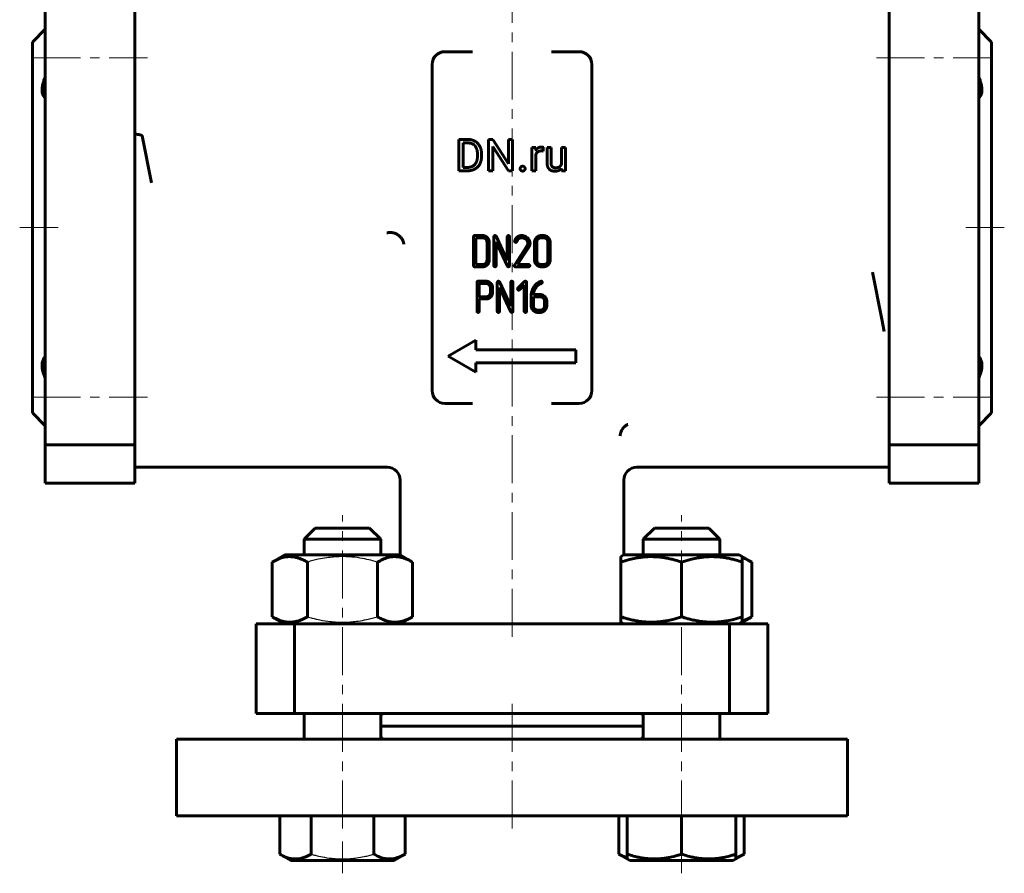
# Model space of a CAD drawing. Header units: millimetres. Extents: x -77 to 77, y -206 to 204.
# Tile 1 of 3: x -77 to 77, y -206 to -73. Entities that reach past the tile are written whole.
import ezdxf

# ---------------------------------------------------------------- set-up
doc = ezdxf.new("R2010")
doc.units = ezdxf.units.MM
for name, pattern in [('K5LT-1', [0]), ('K5LT_AXLED', [12, 7.5, -1.5, 1.5, -1.5]), ('K5LT_BASIC', [0])]:
    doc.linetypes.add(name, pattern=pattern)
doc.layers.add('Системный слой (1)', color=7, linetype='Continuous', true_color=0x6c6c6c)

# ---------------------------------------------------------------- blocks, each defined once
blk = doc.blocks.new('U0')
at = {"layer": 'Системный слой (1)', "color": 143, "linetype": 'K5LT_BASIC', "lineweight": 60, "true_color": 0x33acca}
for p, q in [((32.52, -156.7), (32.52, -154.25)), ((32.52, -185.5), (32.52, -181.5))]:
    blk.add_line(p, q, dxfattribs=at)
blk = doc.blocks.new('U1')
at = {"layer": 'Системный слой (1)', "color": 143, "linetype": 'K5LT_BASIC', "lineweight": 60, "true_color": 0x33acca}
for p, q in [((20.52, -156.7), (20.52, -154.25)), ((20.52, -185.5), (20.52, -181.5))]:
    blk.add_line(p, q, dxfattribs=at)
blk = doc.blocks.new('U2')
at = {"layer": 'Системный слой (1)', "color": 143, "linetype": 'K5LT_BASIC', "lineweight": 60, "true_color": 0x33acca}
for p, q in [((18.44, -204.5), (26.52, -204.5)), ((26.52, -204.5), (34.59, -204.5))]:
    blk.add_line(p, q, dxfattribs=at)
blk = doc.blocks.new('U3')
at = {"layer": 'Системный слой (1)', "color": 143, "linetype": 'K5LT_BASIC', "lineweight": 60, "true_color": 0x33acca}
for p, q in [((36.51, -157.34), (36.02, -157.17)), ((37, -157.56), (36.51, -157.34)), ((37.49, -157.82), (37, -157.56))]:
    blk.add_line(p, q, dxfattribs=at)
blk = doc.blocks.new('U4')
at = {"layer": 'Системный слой (1)', "color": 143, "linetype": 'K5LT_BASIC', "lineweight": 60, "true_color": 0x33acca}
for p, q in [((36.02, -167.03), (36.51, -166.86)), ((36.51, -166.86), (37, -166.64)), ((37, -166.64), (37.49, -166.38))]:
    blk.add_line(p, q, dxfattribs=at)
blk = doc.blocks.new('U5')
at = {"layer": 'Системный слой (1)', "color": 143, "linetype": 'K5LT_BASIC', "lineweight": 60, "true_color": 0x33acca}
for p, q in [((16.7, -203.5), (17.14, -203.73)), ((17.14, -203.73), (17.57, -203.93)), ((17.57, -203.93), (18.02, -204.08))]:
    blk.add_line(p, q, dxfattribs=at)
blk = doc.blocks.new('U6')
at = {"layer": 'Системный слой (1)', "color": 143, "linetype": 'K5LT_BASIC', "lineweight": 60, "true_color": 0x33acca}
for p, q in [((35.02, -204.08), (35.46, -203.93)), ((35.46, -203.93), (35.9, -203.73)), ((35.9, -203.73), (36.33, -203.5))]:
    blk.add_line(p, q, dxfattribs=at)
blk = doc.blocks.new('U7')
at = {"layer": 'Системный слой (1)', "color": 143, "linetype": 'K5LT_BASIC', "lineweight": 60, "true_color": 0x33acca}
for p, q in [((20.29, -181.59), (20.19, -181.5)), ((20.4, -181.67), (20.29, -181.59)), ((20.52, -181.75), (20.4, -181.67))]:
    blk.add_line(p, q, dxfattribs=at)
blk = doc.blocks.new('U8')
at = {"layer": 'Системный слой (1)', "color": 143, "linetype": 'K5LT_BASIC', "lineweight": 60, "true_color": 0x33acca}
for p, q in [((-20.4, -181.67), (-20.52, -181.75)), ((-20.29, -181.59), (-20.4, -181.67)), ((-20.19, -181.5), (-20.29, -181.59))]:
    blk.add_line(p, q, dxfattribs=at)
blk = doc.blocks.new('U9')
at = {"layer": 'Системный слой (1)', "color": 143, "linetype": 'K5LT_BASIC', "lineweight": 60, "true_color": 0x33acca}
for p, q in [((20.29, -185.41), (20.19, -185.5)), ((20.4, -185.33), (20.29, -185.41)), ((20.52, -185.25), (20.4, -185.33))]:
    blk.add_line(p, q, dxfattribs=at)
blk = doc.blocks.new('U10')
at = {"layer": 'Системный слой (1)', "color": 143, "linetype": 'K5LT_BASIC', "lineweight": 60, "true_color": 0x33acca}
for p, q in [((-20.4, -185.33), (-20.52, -185.25)), ((-20.29, -185.41), (-20.4, -185.33)), ((-20.19, -185.5), (-20.29, -185.41))]:
    blk.add_line(p, q, dxfattribs=at)
blk = doc.blocks.new('U14')
at = {"layer": 'Системный слой (1)', "color": 143, "linetype": 'K5LT_BASIC', "lineweight": 60, "true_color": 0x33acca}
for p, q in [((-32.52, -156.7), (-32.52, -154.25)), ((-32.52, -185.5), (-32.52, -181.5))]:
    blk.add_line(p, q, dxfattribs=at)
blk = doc.blocks.new('U15')
at = {"layer": 'Системный слой (1)', "color": 143, "linetype": 'K5LT_BASIC', "lineweight": 60, "true_color": 0x33acca}
for p, q in [((-20.52, -156.7), (-20.52, -154.25)), ((-20.52, -185.5), (-20.52, -181.5))]:
    blk.add_line(p, q, dxfattribs=at)

msp = doc.modelspace()

# ---------------------------------------------------------------- linework, layer by layer
at = {"layer": 'Системный слой (1)', "color": 30, "linetype": 'K5LT_AXLED', "lineweight": 18, "true_color": 0xff8000}
for p, q in [((0, -169.5), (0, -48.08)), ((-75, -78.98), (-57, -78.98)), ((57, -78.98), (75, -78.98)), ((-71, -105.5), (-77, -105.5)), ((77, -105.5), (71, -105.5)), ((-75, -132.02), (-57, -132.02)), ((57, -132.02), (75, -132.02)), ((-26.52, -199.5), (-26.52, -150.5)), ((26.52, -199.5), (26.52, -150.5)), ((0, -199.5), (0, -179.5)), ((-26.52, -206.5), (-26.52, -201.5)), ((26.52, -206.5), (26.52, -201.5))]:
    msp.add_line(p, q, dxfattribs=at)
at = {"layer": 'Системный слой (1)', "color": 143, "linetype": 'K5LT_BASIC', "lineweight": 60, "true_color": 0x33acca}
for p, q in [((-73, -88.92), (-73, -71.5)), ((-59, -88.92), (-59, -71.5)), ((59, -88.92), (59, -71.5)), ((73, -88.92), (73, -71.5)), ((-73, -74.5), (-75, -76.5)), ((73, -74.5), (75, -76.5)), ((-75, -76.5), (-75, -134.5)), ((75, -76.5), (75, -134.5)), ((-6.16, -78), (-10.5, -78)), ((10.5, -78), (6.16, -78)), ((-12.5, -80), (-12.5, -131)), ((12.5, -131), (12.5, -80)), ((-73, -94.44), (-73, -88.92)), ((-59, -88.92), (-59, -94.44)), ((59, -88.92), (59, -94.44)), ((73, -94.44), (73, -88.92)), ((-57.85, -91.16), (-56.39, -98.5)), ((-6.91, -91.73), (-8.3, -91.73)), ((-8.3, -91.73), (-8.3, -96.63)), ((-6.91, -92.27), (-7.65, -92.27)), ((-7.65, -92.27), (-7.65, -96.1)), ((-3.02, -91.73), (-3.67, -91.73)), ((-3.67, -91.73), (-3.67, -96.63)), ((-0.55, -95.52), (-3.02, -91.73)), ((0.1, -91.73), (-0.55, -91.73)), ((-0.55, -91.73), (-0.55, -95.52)), ((0.1, -96.63), (0.1, -91.73)), ((-3.02, -92.85), (-0.56, -96.63)), ((-3.02, -96.63), (-3.02, -92.85)), ((3.72, -92.99), (3.12, -92.99)), ((3.12, -92.99), (3.12, -96.63)), ((3.74, -93.41), (3.72, -92.99)), ((4.87, -93.55), (4.88, -92.97)), ((5.49, -92.99), (5.49, -95.34)), ((6.11, -92.99), (5.49, -92.99)), ((6.11, -95.34), (6.11, -92.99)), ((7.72, -92.99), (7.72, -95.64)), ((8.35, -92.99), (7.72, -92.99)), ((8.35, -96.63), (8.35, -92.99)), ((-73, -116.56), (-73, -94.44)), ((-59, -116.56), (-59, -94.44)), ((-5.4, -94.33), (-5.4, -94.03)), ((-4.76, -94.33), (-4.76, -94.04)), ((3.74, -96.63), (3.74, -94.04)), ((59, -116.56), (59, -94.44)), ((73, -116.56), (73, -94.44)), ((-8.3, -96.63), (-6.97, -96.63)), ((-7.65, -96.1), (-6.97, -96.1)), ((-3.67, -96.63), (-3.02, -96.63)), ((-0.56, -96.63), (0.1, -96.63)), ((3.12, -96.63), (3.74, -96.63)), ((7.74, -96.27), (7.75, -96.63)), ((7.75, -96.63), (8.35, -96.63)), ((-6, -106.93), (-6, -111.47)), ((-4.61, -106.76), (-5.83, -106.76)), ((-4.61, -107.11), (-5.65, -107.11)), ((-5.65, -107.11), (-5.65, -111.29)), ((-2.83, -106.93), (-2.83, -111.47)), ((-0.73, -110.68), (-2.49, -106.86)), ((-2.48, -107.73), (-0.71, -111.54)), ((-2.48, -111.47), (-2.48, -107.73)), ((-0.73, -106.93), (-0.73, -110.68)), ((-0.38, -111.47), (-0.38, -106.93)), ((0.42, -107.59), (0.41, -107.65)), ((4.92, -106.76), (4.57, -106.76)), ((4.92, -107.11), (4.57, -107.11)), ((-3.91, -110.6), (-3.91, -107.81)), ((-3.56, -110.6), (-3.56, -107.81)), ((2.29, -108.47), (0.38, -111.37)), ((0.85, -111.29), (2.58, -108.67)), ((2.36, -108.34), (2.29, -108.47)), ((2.42, -108.22), (2.36, -108.34)), ((3.52, -107.81), (3.52, -110.6)), ((3.87, -107.81), (3.87, -110.6)), ((5.62, -110.6), (5.62, -107.81)), ((5.97, -110.6), (5.97, -107.81)), ((-5.83, -111.64), (-4.61, -111.64)), ((-5.65, -111.29), (-4.61, -111.29)), ((-0.71, -111.54), (-0.64, -111.62)), ((-0.64, -111.62), (-0.56, -111.64)), ((0.52, -111.64), (2.61, -111.64)), ((2.61, -111.29), (0.85, -111.29)), ((4.57, -111.29), (4.92, -111.29)), ((4.57, -111.64), (4.92, -111.64)), ((-4.07, -113.9), (-5.3, -113.9)), ((1.98, -113.95), (0.93, -114.99)), ((4.58, -113.9), (4.5, -113.91)), ((56.39, -112.5), (57.85, -119.84)), ((-5.47, -114.08), (-5.47, -118.6)), ((-5.12, -114.25), (-5.12, -116.34)), ((-4.08, -114.25), (-5.12, -114.25)), ((-3.38, -115.64), (-3.38, -114.94)), ((-3.04, -114.72), (-3.1, -114.54)), ((-3.03, -114.84), (-3.04, -114.72)), ((-3.03, -115.64), (-3.03, -114.84)), ((-2.3, -114.07), (-2.3, -118.61)), ((-0.2, -117.81), (-1.97, -114)), ((-1.95, -114.86), (-0.18, -118.68)), ((-1.95, -118.61), (-1.95, -114.86)), ((-0.2, -114.07), (-0.2, -117.81)), ((0.15, -118.61), (0.15, -114.07)), ((1.18, -115.24), (1.92, -114.49)), ((1.92, -114.49), (1.92, -118.61)), ((2.27, -118.61), (2.27, -114.07)), ((4.34, -114.37), (4.48, -114.3)), ((4.48, -114.3), (4.56, -114.26)), ((4.56, -114.26), (4.63, -114.24)), ((-73, -122.08), (-73, -116.56)), ((-59, -116.56), (-59, -122.08)), ((-5.12, -116.34), (-4.08, -116.34)), ((-5.12, -118.6), (-5.12, -116.68)), ((-5.12, -116.68), (-4.08, -116.68)), ((3, -116.18), (3, -117.73)), ((4.39, -115.99), (3.34, -115.99)), ((3.34, -116.34), (3.34, -117.73)), ((4.39, -116.34), (3.34, -116.34)), ((5.09, -117.73), (5.09, -117.04)), ((5.44, -117.73), (5.44, -117.04)), ((59, -116.56), (59, -122.08)), ((73, -122.08), (73, -116.56)), ((4.04, -118.43), (4.39, -118.43)), ((-0.18, -118.68), (-0.11, -118.76)), ((-0.11, -118.76), (-0.03, -118.78)), ((4.04, -118.78), (4.39, -118.78)), ((58.23, -121.75), (57.85, -119.84)), ((-73, -139.5), (-73, -122.08)), ((-59, -139.5), (-59, -122.08)), ((-5.67, -123.14), (-10, -125.64)), ((-5.67, -124.64), (-5.67, -123.14)), ((59, -139.5), (59, -122.08)), ((73, -139.5), (73, -122.08)), ((10, -124.64), (-5.67, -124.64)), ((10, -126.64), (10, -124.64)), ((-10, -125.64), (-5.67, -128.14)), ((-5.67, -126.64), (10, -126.64)), ((-5.67, -128.14), (-5.67, -126.64)), ((-10.5, -133), (-6.16, -133)), ((6.16, -133), (10.5, -133)), ((-73, -136.5), (-75, -134.5)), ((73, -136.5), (75, -134.5)), ((-73, -139.5), (-59, -139.5)), ((-73, -139.5), (-73, -145.5)), ((-59, -139.5), (-59, -145.5)), ((59, -139.5), (59, -145.5)), ((73, -139.5), (59, -139.5)), ((73, -139.5), (73, -145.5)), ((-59, -143), (-19.47, -143)), ((19.47, -143), (59, -143)), ((-73, -145.5), (-59, -145.5)), ((-17.5, -156.7), (-17.5, -145)), ((17.5, -156.7), (17.5, -145)), ((73, -145.5), (59, -145.5)), ((-32.52, -154.25), (-30.77, -152.5)), ((-30.77, -152.5), (-22.27, -152.5)), ((-20.52, -154.25), (-22.27, -152.5)), ((20.52, -154.25), (22.27, -152.5)), ((22.27, -152.5), (30.77, -152.5)), ((32.52, -154.25), (30.77, -152.5)), ((-32.52, -154.25), (-20.52, -154.25)), ((20.52, -154.25), (32.52, -154.25)), ((-37.49, -157.82), (-35.54, -156.7)), ((-36.02, -156.97), (-35.54, -156.7)), ((-17.49, -156.7), (-35.54, -156.7)), ((-15.55, -157.82), (-17.49, -156.7)), ((17.02, -156.97), (17.49, -156.7)), ((17.02, -157.82), (17.02, -156.97)), ((35.54, -156.7), (17.49, -156.7)), ((37.49, -157.82), (35.54, -156.7)), ((36.02, -156.97), (35.54, -156.7)), ((36.02, -156.97), (36.02, -157.82)), ((-37.49, -166.38), (-37.49, -157.82)), ((-32, -166.38), (-32, -157.82)), ((-21.03, -166.38), (-21.03, -157.82)), ((-15.55, -166.38), (-15.55, -157.82)), ((17.02, -166.38), (17.02, -157.82)), ((26.52, -166.38), (26.52, -157.82)), ((36.02, -166.38), (36.02, -157.82)), ((37.49, -166.38), (37.49, -157.82)), ((-40, -181.5), (-40, -167.5)), ((-40, -167.5), (-34, -167.5)), ((-35.54, -167.5), (-37.49, -166.38)), ((-35.54, -167.5), (-36.02, -167.23)), ((-16.58, -167.5), (-34, -167.5)), ((-34, -181.5), (-34, -167.5)), ((-17.49, -167.5), (-15.55, -166.38)), ((-16.58, -167.5), (-11.06, -167.5)), ((11.06, -167.5), (-11.06, -167.5)), ((11.06, -167.5), (16.58, -167.5)), ((34, -167.5), (16.58, -167.5)), ((17.02, -167.23), (17.02, -166.38)), ((17.49, -167.5), (17.02, -167.23)), ((34, -167.5), (40, -167.5)), ((34, -181.5), (34, -167.5)), ((35.54, -167.5), (37.49, -166.38)), ((35.54, -167.5), (36.02, -167.23)), ((36.02, -166.38), (36.02, -167.23)), ((40, -181.5), (40, -167.5)), ((-40, -181.5), (-34, -181.5)), ((-16.58, -181.5), (-34, -181.5)), ((-11.06, -181.5), (-16.58, -181.5)), ((11.06, -181.5), (-11.06, -181.5)), ((16.58, -181.5), (11.06, -181.5)), ((34, -181.5), (16.58, -181.5)), ((34, -181.5), (40, -181.5)), ((20.52, -183.5), (-20.52, -183.5)), ((-52.5, -185.5), (52.5, -185.5)), ((-52.5, -197.5), (-52.5, -185.5)), ((52.5, -197.5), (52.5, -185.5)), ((-52.5, -197.5), (52.5, -197.5)), ((-36.33, -197.5), (-36.33, -203.5)), ((-31.42, -197.5), (-31.42, -203.5)), ((-21.61, -197.5), (-21.61, -203.5)), ((-16.7, -197.5), (-16.7, -203.5)), ((16.7, -197.5), (16.7, -203.5)), ((18.02, -197.5), (18.02, -203.5)), ((26.52, -197.5), (26.52, -203.5)), ((35.02, -197.5), (35.02, -203.5)), ((36.33, -197.5), (36.33, -203.5)), ((-36.33, -203.5), (-34.59, -204.5)), ((-35.02, -204.25), (-34.59, -204.5)), ((-34.59, -204.5), (-18.44, -204.5)), ((-16.7, -203.5), (-18.44, -204.5)), ((-18.02, -204.25), (-18.44, -204.5)), ((16.7, -203.5), (18.44, -204.5)), ((18.02, -204.25), (18.02, -203.5)), ((18.02, -204.25), (18.44, -204.5)), ((36.33, -203.5), (34.59, -204.5)), ((35.02, -204.25), (34.59, -204.5)), ((35.02, -203.5), (35.02, -204.25))]:
    msp.add_line(p, q, dxfattribs=at)
for centre, start, end in [((-10.5, -80), 90, 180), ((10.5, -80), 0, 90), ((-10.5, -131), 180, 270), ((10.5, -131), 270, 0), ((-19.5, -145), 0, 90), ((19.5, -145), 90, 180)]:
    msp.add_arc(centre, 2, start, end, dxfattribs=at)
for points, degree, knots in [([(-73, -85.31), (-73.09, -85.22), (-73.23, -85.04), (-73.38, -84.72), (-73.47, -84.39), (-73.5, -84.07), (-73.5, -83.74), (-73.46, -83.41), (-73.4, -83.13), (-73.33, -82.85), (-73.27, -82.66), (-73.18, -82.4), (-73.1, -82.21), (-73.03, -82.04), (-73, -81.97)], 3, [0, 0, 0, 0, 2.107908, 3.803206, 5.522523, 6.996866, 8.289949, 9.642464, 11.038606, 11.476883, 12.848199, 13.186167, 14.287652, 15, 15, 15, 15]), ([(73, -85.31), (73.09, -85.22), (73.23, -85.04), (73.38, -84.72), (73.47, -84.39), (73.5, -84.07), (73.5, -83.74), (73.46, -83.41), (73.4, -83.13), (73.33, -82.85), (73.27, -82.66), (73.18, -82.4), (73.1, -82.21), (73.03, -82.04), (73, -81.97)], 3, [0, 0, 0, 0, 2.107908, 3.803206, 5.522523, 6.996866, 8.289949, 9.642464, 11.038606, 11.476883, 12.848199, 13.186167, 14.287652, 15, 15, 15, 15]), ([(-59, -90.89), (-58.89, -90.9), (-58.73, -90.92), (-58.54, -90.94), (-58.4, -90.96), (-58.28, -90.98), (-58.15, -91.01), (-58.05, -91.03), (-57.98, -91.06), (-57.92, -91.09), (-57.88, -91.12), (-57.86, -91.14), (-57.85, -91.16), (-57.85, -91.16)], 3, [0, 0, 0, 0, 3.003422, 4.410206, 5.485546, 7.238143, 8.206046, 9.931072, 10.664654, 11.547509, 12.819171, 13.407777, 14, 14, 14, 14]), ([(4.6, -92.92), (4.31, -92.92), (3.88, -93.18), (3.74, -93.4), (3.74, -93.41)], 2, [0, 0, 0, 1.487631, 2.975263, 3, 3, 3]), ([(3.74, -94.04), (3.81, -93.89), (4.03, -93.66), (4.19, -93.59)], 2, [0, 0, 0, 0.967608, 2, 2, 2]), ([(-19.58, -106.35), (-19.5, -106.32), (-19.38, -106.3), (-19.2, -106.28), (-19.08, -106.27), (-18.97, -106.27), (-18.87, -106.28), (-18.74, -106.3), (-18.59, -106.32), (-18.4, -106.37), (-18.18, -106.46), (-17.97, -106.56), (-17.76, -106.7), (-17.58, -106.85), (-17.41, -107.01), (-17.26, -107.21), (-17.12, -107.43), (-17, -107.71), (-16.94, -107.94), (-16.92, -108.09), (-16.91, -108.11)], 3, [0, 0, 0, 0, 1.466223, 2.279228, 3.194042, 3.63348, 4.230535, 4.932437, 5.829556, 6.925719, 8.193128, 9.915922, 10.996348, 12.428193, 13.805982, 15.071763, 16.661645, 18.326471, 20.528343, 21, 21, 21, 21]), ([(-73, -129.03), (-73.09, -128.83), (-73.23, -128.48), (-73.38, -127.99), (-73.47, -127.57), (-73.5, -127.22), (-73.5, -126.92), (-73.47, -126.64), (-73.41, -126.41), (-73.33, -126.18), (-73.24, -126), (-73.12, -125.82), (-73.04, -125.73), (-73, -125.69)], 3, [0, 0, 0, 0, 1.967381, 3.549659, 5.154354, 6.530408, 7.437471, 8.779256, 10.091975, 10.711757, 12.150337, 13.11271, 14, 14, 14, 14]), ([(73, -129.03), (73.09, -128.83), (73.23, -128.48), (73.38, -127.99), (73.47, -127.57), (73.5, -127.22), (73.5, -126.92), (73.47, -126.64), (73.41, -126.41), (73.33, -126.18), (73.24, -126), (73.12, -125.82), (73.04, -125.73), (73, -125.69)], 3, [0, 0, 0, 0, 1.967381, 3.549659, 5.154354, 6.530408, 7.437471, 8.779256, 10.091975, 10.711757, 12.150337, 13.11271, 14, 14, 14, 14]), ([(18.12, -136.3), (18.1, -136.3), (18.06, -136.32), (18.01, -136.35), (17.96, -136.38), (17.87, -136.43), (17.73, -136.53), (17.59, -136.64), (17.49, -136.74), (17.45, -136.79), (17.42, -136.82), (17.39, -136.86), (17.36, -136.9), (17.32, -136.95), (17.24, -137.06), (17.15, -137.21), (17.07, -137.39), (17.02, -137.51), (17, -137.59), (16.99, -137.62), (16.98, -137.66), (16.97, -137.69), (16.96, -137.72), (16.96, -137.76), (16.95, -137.79), (16.94, -137.82), (16.94, -137.85), (16.93, -137.88), (16.93, -137.91), (16.93, -137.94), (16.92, -137.97), (16.92, -138), (16.92, -138.03), (16.92, -138.05), (16.91, -138.06)], 3, [0, 0, 0, 0, 0.929081, 1.861936, 2.797313, 3.734369, 6.549158, 10.921656, 12.153236, 13.059751, 13.956247, 14.178154, 15.127936, 16.279661, 17.411273, 21.606145, 24.256048, 26.826429, 27.426581, 28.004386, 28.566861, 29.105703, 29.636283, 30.149127, 30.652576, 31.145486, 31.637112, 32.125165, 32.610815, 33.092548, 33.572686, 34.050059, 34.525863, 35, 35, 35, 35]), ([(-32, -157.82), (-32.24, -157.68), (-32.64, -157.48), (-33.17, -157.26), (-33.59, -157.13), (-33.96, -157.04), (-34.34, -156.99), (-34.73, -156.97), (-35.1, -156.98), (-35.47, -157.03), (-35.86, -157.12), (-36.42, -157.29), (-36.96, -157.53), (-37.36, -157.75), (-37.49, -157.82)], 3, [0, 0, 0, 0, 2.031939, 3.311633, 4.396645, 5.423589, 6.350589, 7.49983, 8.533187, 9.335775, 10.524184, 11.684847, 13.915004, 15, 15, 15, 15]), ([(-15.55, -157.82), (-15.79, -157.68), (-16.19, -157.48), (-16.72, -157.26), (-17.13, -157.13), (-17.51, -157.04), (-17.89, -156.99), (-18.27, -156.97), (-18.64, -156.98), (-19.02, -157.03), (-19.41, -157.12), (-19.97, -157.29), (-20.51, -157.53), (-20.9, -157.75), (-21.03, -157.82)], 3, [0, 0, 0, 0, 2.031939, 3.311633, 4.396645, 5.423589, 6.350589, 7.49983, 8.533187, 9.335775, 10.524184, 11.684847, 13.915004, 15, 15, 15, 15]), ([(26.52, -157.82), (26.19, -157.71), (25.65, -157.55), (24.85, -157.34), (24.13, -157.19), (23.53, -157.1), (23, -157.03), (22.46, -156.99), (21.79, -156.97), (21.24, -156.98), (20.67, -157.02), (20.08, -157.08), (19.26, -157.21), (18.23, -157.44), (17.47, -157.67), (17.02, -157.82)], 3, [0, 0, 0, 0, 1.679816, 2.780687, 4.100621, 5.29978, 5.785161, 6.773962, 7.999819, 9.102067, 9.530451, 10.806592, 12.055167, 13.667644, 16, 16, 16, 16]), ([(36.02, -157.82), (35.69, -157.71), (35.15, -157.55), (34.35, -157.34), (33.63, -157.19), (33.03, -157.1), (32.5, -157.03), (31.96, -156.99), (31.29, -156.97), (30.74, -156.98), (30.17, -157.02), (29.58, -157.08), (28.76, -157.21), (27.73, -157.44), (26.97, -157.67), (26.52, -157.82)], 3, [0, 0, 0, 0, 1.679816, 2.780687, 4.100621, 5.29978, 5.785161, 6.773962, 7.999819, 9.102067, 9.530451, 10.806592, 12.055167, 13.667644, 16, 16, 16, 16]), ([(-37.49, -166.38), (-37.24, -166.52), (-36.85, -166.72), (-36.31, -166.94), (-35.9, -167.07), (-35.53, -167.16), (-35.14, -167.21), (-34.76, -167.23), (-34.39, -167.22), (-34.02, -167.17), (-33.63, -167.08), (-33.07, -166.91), (-32.53, -166.67), (-32.13, -166.45), (-32, -166.38)], 3, [0, 0, 0, 0, 2.031939, 3.311633, 4.396645, 5.423589, 6.350589, 7.49983, 8.533187, 9.335775, 10.524184, 11.684847, 13.915004, 15, 15, 15, 15]), ([(-21.03, -166.38), (-20.79, -166.52), (-20.39, -166.72), (-19.86, -166.94), (-19.45, -167.07), (-19.07, -167.16), (-18.69, -167.21), (-18.3, -167.23), (-17.93, -167.22), (-17.56, -167.17), (-17.17, -167.08), (-16.61, -166.91), (-16.07, -166.67), (-15.68, -166.45), (-15.55, -166.38)], 3, [0, 0, 0, 0, 2.031939, 3.311633, 4.396645, 5.423589, 6.350589, 7.49983, 8.533187, 9.335775, 10.524184, 11.684847, 13.915004, 15, 15, 15, 15]), ([(17.02, -166.38), (17.34, -166.49), (17.88, -166.65), (18.69, -166.86), (19.4, -167.01), (20, -167.1), (20.53, -167.17), (21.07, -167.21), (21.74, -167.23), (22.3, -167.22), (22.86, -167.18), (23.45, -167.12), (24.27, -166.99), (25.3, -166.76), (26.07, -166.53), (26.52, -166.38)], 3, [0, 0, 0, 0, 1.679816, 2.780687, 4.100621, 5.29978, 5.785161, 6.773962, 7.999819, 9.102067, 9.530451, 10.806592, 12.055167, 13.667644, 16, 16, 16, 16]), ([(26.52, -166.38), (26.84, -166.49), (27.38, -166.65), (28.19, -166.86), (28.9, -167.01), (29.5, -167.1), (30.03, -167.17), (30.57, -167.21), (31.24, -167.23), (31.8, -167.22), (32.36, -167.18), (32.95, -167.12), (33.77, -166.99), (34.8, -166.76), (35.57, -166.53), (36.02, -166.38)], 3, [0, 0, 0, 0, 1.679816, 2.780687, 4.100621, 5.29978, 5.785161, 6.773962, 7.999819, 9.102067, 9.530451, 10.806592, 12.055167, 13.667644, 16, 16, 16, 16]), ([(-36.33, -203.5), (-36.02, -203.68), (-35.6, -203.88), (-35.06, -204.07), (-34.74, -204.16), (-34.41, -204.22), (-34.11, -204.25), (-33.82, -204.26), (-33.49, -204.24), (-33.14, -204.19), (-32.71, -204.08), (-32.13, -203.87), (-31.7, -203.65), (-31.42, -203.5)], 3, [0, 0, 0, 0, 2.750356, 3.588044, 4.637308, 5.492849, 6.359079, 7.188001, 7.964308, 9.085494, 10.187714, 11.611112, 14, 14, 14, 14]), ([(-21.61, -203.5), (-21.3, -203.68), (-20.88, -203.88), (-20.34, -204.07), (-20.02, -204.16), (-19.69, -204.22), (-19.39, -204.25), (-19.09, -204.26), (-18.77, -204.24), (-18.42, -204.19), (-17.99, -204.08), (-17.41, -203.87), (-16.97, -203.65), (-16.7, -203.5)], 3, [0, 0, 0, 0, 2.750356, 3.588044, 4.637308, 5.492849, 6.359079, 7.188001, 7.964308, 9.085494, 10.187714, 11.611112, 14, 14, 14, 14]), ([(18.02, -203.5), (18.35, -203.61), (18.83, -203.75), (19.55, -203.94), (20.15, -204.06), (20.77, -204.16), (21.34, -204.22), (21.86, -204.25), (22.37, -204.26), (22.86, -204.24), (23.4, -204.2), (24, -204.13), (24.86, -203.97), (25.7, -203.76), (26.32, -203.56), (26.52, -203.5)], 3, [0, 0, 0, 0, 1.912449, 2.780687, 4.100621, 5.29978, 6.277542, 7.267519, 8.214858, 9.102067, 9.95816, 11.225797, 12.463836, 14.84267, 16, 16, 16, 16]), ([(26.52, -203.5), (26.85, -203.61), (27.33, -203.75), (28.05, -203.94), (28.65, -204.06), (29.27, -204.16), (29.84, -204.22), (30.36, -204.25), (30.87, -204.26), (31.36, -204.24), (31.9, -204.2), (32.5, -204.13), (33.36, -203.97), (34.2, -203.76), (34.82, -203.56), (35.02, -203.5)], 3, [0, 0, 0, 0, 1.912449, 2.780687, 4.100621, 5.29978, 6.277542, 7.267519, 8.214858, 9.102067, 9.95816, 11.225797, 12.463836, 14.84267, 16, 16, 16, 16])]:
    msp.add_open_spline(points, degree=degree, knots=knots, dxfattribs=at)
for points in [[(-4.76, -94.04), (-4.76, -93.5), (-5.06, -92.65), (-5.64, -92.05), (-6.43, -91.73), (-6.91, -91.73)], [(-5.4, -94.03), (-5.4, -93.61), (-5.6, -92.95), (-5.99, -92.5), (-6.55, -92.27), (-6.91, -92.27)], [(4.19, -93.59), (4.36, -93.52), (4.57, -93.52)], [(4.57, -93.52), (4.66, -93.52), (4.8, -93.53), (4.87, -93.55)], [(4.88, -92.97), (4.84, -92.95), (4.67, -92.92), (4.6, -92.92)], [(-6.97, -96.63), (-6.46, -96.63), (-5.65, -96.31), (-5.06, -95.71), (-4.76, -94.86), (-4.76, -94.33)], [(-6.97, -96.1), (-6.45, -96.1), (-5.75, -95.66), (-5.4, -94.86), (-5.4, -94.33)], [(5.49, -95.34), (5.49, -95.7), (5.57, -95.96)], [(6.16, -95.75), (6.11, -95.59), (6.11, -95.34)], [(1.38, -96.03), (1.28, -96.14), (1.28, -96.3)], [(1.28, -96.3), (1.28, -96.45), (1.38, -96.56)], [(1.66, -95.92), (1.48, -95.92), (1.38, -96.03)], [(1.38, -96.56), (1.48, -96.67), (1.66, -96.67)], [(1.95, -96.03), (1.85, -95.92), (1.66, -95.92)], [(1.66, -96.67), (1.85, -96.67), (1.95, -96.56)], [(2.05, -96.3), (2.05, -96.14), (1.95, -96.03)], [(1.95, -96.56), (2.05, -96.45), (2.05, -96.3)], [(5.57, -95.96), (5.66, -96.22), (5.82, -96.38)], [(5.82, -96.38), (5.97, -96.54), (6.19, -96.61)], [(6.32, -96), (6.22, -95.91), (6.16, -95.75)], [(6.19, -96.61), (6.41, -96.69), (6.68, -96.69)], [(6.78, -96.16), (6.65, -96.16), (6.41, -96.09), (6.32, -96)], [(6.68, -96.69), (7.07, -96.69), (7.34, -96.57)], [(7.41, -96.01), (7.17, -96.16), (6.78, -96.16)], [(7.34, -96.57), (7.58, -96.45), (7.74, -96.27)], [(7.72, -95.64), (7.62, -95.87), (7.41, -96.01)], [(-5.83, -106.76), (-6, -106.76), (-6, -106.93)], [(-3.87, -107.07), (-4.18, -106.76), (-4.61, -106.76)], [(-4.11, -107.31), (-4.32, -107.11), (-4.61, -107.11)], [(-3.91, -107.81), (-3.91, -107.52), (-4.11, -107.31)], [(-3.56, -107.81), (-3.56, -107.37), (-3.87, -107.07)], [(-2.77, -106.82), (-2.83, -106.88), (-2.83, -106.93)], [(-2.65, -106.76), (-2.72, -106.76), (-2.77, -106.82)], [(-2.57, -106.78), (-2.61, -106.76), (-2.65, -106.76)], [(-2.49, -106.86), (-2.52, -106.8), (-2.57, -106.78)], [(-0.68, -106.82), (-0.73, -106.88), (-0.73, -106.93)], [(-0.56, -106.76), (-0.63, -106.76), (-0.68, -106.82)], [(-0.44, -106.8), (-0.49, -106.76), (-0.56, -106.76)], [(-0.38, -106.93), (-0.38, -106.85), (-0.44, -106.8)], [(0.41, -107.65), (0.41, -107.73), (0.46, -107.77)], [(0.88, -106.95), (0.57, -107.16), (0.42, -107.59)], [(0.46, -107.77), (0.52, -107.82), (0.59, -107.82)], [(0.59, -107.82), (0.65, -107.81), (0.69, -107.79)], [(0.69, -107.79), (0.73, -107.76), (0.75, -107.71)], [(0.75, -107.71), (0.88, -107.38), (1.08, -107.25)], [(1.51, -106.76), (1.15, -106.76), (0.88, -106.95)], [(1.08, -107.25), (1.29, -107.11), (1.53, -107.11)], [(2.41, -107.1), (2.01, -106.76), (1.51, -106.76)], [(1.53, -107.11), (1.7, -107.11), (1.88, -107.18)], [(1.88, -107.18), (2.05, -107.25), (2.17, -107.36)], [(2.17, -107.36), (2.46, -107.61), (2.46, -107.96)], [(2.82, -107.96), (2.82, -107.46), (2.41, -107.1)], [(3.83, -107.07), (3.52, -107.39), (3.52, -107.81)], [(4.57, -106.76), (4.13, -106.76), (3.83, -107.07)], [(4.08, -107.31), (3.87, -107.52), (3.87, -107.81)], [(4.57, -107.11), (4.28, -107.11), (4.08, -107.31)], [(5.66, -107.07), (5.35, -106.76), (4.92, -106.76)], [(5.41, -107.31), (5.21, -107.11), (4.92, -107.11)], [(5.62, -107.81), (5.62, -107.52), (5.41, -107.31)], [(5.97, -107.81), (5.97, -107.37), (5.66, -107.07)], [(2.46, -107.96), (2.46, -108.09), (2.42, -108.22)], [(2.58, -108.67), (2.71, -108.46), (2.77, -108.29)], [(2.77, -108.29), (2.82, -108.13), (2.82, -107.96)], [(-4.11, -111.1), (-3.91, -110.9), (-3.91, -110.6)], [(-3.86, -111.34), (-3.56, -111.03), (-3.56, -110.6)], [(3.52, -110.6), (3.52, -111.04), (3.85, -111.34)], [(3.87, -110.6), (3.87, -110.88), (4.08, -111.09)], [(5.41, -111.1), (5.62, -110.9), (5.62, -110.6)], [(5.66, -111.34), (5.97, -111.03), (5.97, -110.6)], [(-6, -111.47), (-6, -111.64), (-5.83, -111.64)], [(-4.61, -111.29), (-4.32, -111.29), (-4.11, -111.1)], [(-4.61, -111.64), (-4.17, -111.64), (-3.86, -111.34)], [(-2.83, -111.47), (-2.83, -111.56), (-2.77, -111.6)], [(-2.77, -111.6), (-2.68, -111.64), (-2.65, -111.64)], [(-2.65, -111.64), (-2.57, -111.64), (-2.53, -111.6)], [(-2.53, -111.6), (-2.48, -111.55), (-2.48, -111.47)], [(-0.56, -111.64), (-0.49, -111.64), (-0.43, -111.6)], [(-0.43, -111.6), (-0.38, -111.51), (-0.38, -111.47)], [(0.38, -111.37), (0.35, -111.41), (0.35, -111.46)], [(0.35, -111.46), (0.35, -111.53), (0.4, -111.59)], [(0.4, -111.59), (0.46, -111.64), (0.52, -111.64)], [(2.73, -111.35), (2.67, -111.29), (2.61, -111.29)], [(2.61, -111.64), (2.69, -111.64), (2.74, -111.59)], [(2.78, -111.47), (2.78, -111.41), (2.73, -111.35)], [(2.74, -111.59), (2.78, -111.53), (2.78, -111.47)], [(3.85, -111.34), (4.17, -111.64), (4.57, -111.64)], [(4.08, -111.09), (4.3, -111.29), (4.57, -111.29)], [(4.92, -111.29), (5.2, -111.29), (5.41, -111.1)], [(4.92, -111.64), (5.36, -111.64), (5.66, -111.34)], [(-5.3, -113.9), (-5.47, -113.9), (-5.47, -114.08)], [(-3.33, -114.2), (-3.64, -113.9), (-4.07, -113.9)], [(-2.24, -113.95), (-2.3, -114.01), (-2.3, -114.07)], [(-2.12, -113.9), (-2.19, -113.9), (-2.24, -113.95)], [(-2.04, -113.92), (-2.08, -113.9), (-2.12, -113.9)], [(-1.97, -114), (-1.99, -113.94), (-2.04, -113.92)], [(-0.15, -113.95), (-0.2, -114.01), (-0.2, -114.07)], [(-0.03, -113.9), (-0.1, -113.9), (-0.15, -113.95)], [(0.09, -113.94), (0.04, -113.9), (-0.03, -113.9)], [(0.15, -114.07), (0.15, -113.99), (0.09, -113.94)], [(2.09, -113.9), (2.03, -113.9), (1.98, -113.95)], [(2.22, -113.94), (2.16, -113.9), (2.09, -113.9)], [(2.27, -114.07), (2.27, -113.99), (2.22, -113.94)], [(4.5, -113.91), (3.78, -114.2), (3.37, -114.85)], [(4.69, -113.95), (4.64, -113.9), (4.58, -113.9)], [(4.74, -114.08), (4.74, -114.01), (4.69, -113.95)], [(-3.58, -114.46), (-3.79, -114.25), (-4.08, -114.25)], [(-3.38, -114.94), (-3.38, -114.66), (-3.58, -114.46)], [(-3.1, -114.54), (-3.17, -114.35), (-3.33, -114.2)], [(0.93, -114.99), (0.88, -115.09), (0.88, -115.11)], [(0.88, -115.11), (0.88, -115.19), (0.93, -115.24)], [(0.93, -115.24), (0.99, -115.29), (1.06, -115.29)], [(1.06, -115.29), (1.13, -115.29), (1.18, -115.24)], [(3.37, -114.85), (3, -115.46), (3, -116.18)], [(3.44, -115.5), (3.53, -115.24), (3.66, -115.03)], [(3.66, -115.03), (3.86, -114.73), (4.08, -114.56)], [(4.08, -114.56), (4.2, -114.45), (4.34, -114.37)], [(4.63, -114.24), (4.69, -114.2), (4.72, -114.16)], [(4.72, -114.16), (4.74, -114.13), (4.74, -114.08)], [(-4.08, -116.34), (-3.79, -116.34), (-3.59, -116.14)], [(-4.08, -116.68), (-3.64, -116.68), (-3.33, -116.38)], [(-3.59, -116.14), (-3.38, -115.94), (-3.38, -115.64)], [(-3.33, -116.38), (-3.03, -116.07), (-3.03, -115.64)], [(3.34, -115.99), (3.34, -115.76), (3.44, -115.5)], [(5.13, -116.29), (4.83, -115.99), (4.39, -115.99)], [(4.89, -116.54), (4.69, -116.34), (4.39, -116.34)], [(5.09, -117.04), (5.09, -116.75), (4.89, -116.54)], [(5.44, -117.04), (5.44, -116.6), (5.13, -116.29)], [(3, -117.73), (3, -118.17), (3.32, -118.48)], [(3.32, -118.48), (3.64, -118.78), (4.04, -118.78)], [(3.34, -117.73), (3.34, -118.02), (3.56, -118.22)], [(3.56, -118.22), (3.77, -118.43), (4.04, -118.43)], [(4.39, -118.43), (4.68, -118.43), (4.89, -118.23)], [(4.39, -118.78), (4.83, -118.78), (5.13, -118.47)], [(4.89, -118.23), (5.09, -118.03), (5.09, -117.73)], [(5.13, -118.47), (5.44, -118.17), (5.44, -117.73)], [(-5.47, -118.6), (-5.47, -118.69), (-5.42, -118.73)], [(-5.42, -118.73), (-5.33, -118.78), (-5.3, -118.78)], [(-5.3, -118.78), (-5.22, -118.78), (-5.17, -118.73)], [(-5.17, -118.73), (-5.12, -118.68), (-5.12, -118.6)], [(-2.3, -118.61), (-2.3, -118.7), (-2.24, -118.74)], [(-2.24, -118.74), (-2.15, -118.78), (-2.12, -118.78)], [(-2.12, -118.78), (-2.05, -118.78), (-2, -118.74)], [(-2, -118.74), (-1.95, -118.69), (-1.95, -118.61)], [(-0.03, -118.78), (0.04, -118.78), (0.1, -118.73)], [(0.1, -118.73), (0.15, -118.65), (0.15, -118.61)], [(1.92, -118.61), (1.92, -118.7), (1.98, -118.74)], [(1.98, -118.74), (2.07, -118.78), (2.1, -118.78)], [(2.1, -118.78), (2.17, -118.78), (2.22, -118.74)], [(2.22, -118.74), (2.27, -118.69), (2.27, -118.61)]]:
    msp.add_open_spline(points, degree=2, dxfattribs=at)
at = {"layer": 'Системный слой (1)', "color": 7, "linetype": 'K5LT-1'}
for points in [[(-21.03, -157.82), (-21.29, -157.75), (-21.94, -157.57), (-23.13, -157.3), (-24.32, -157.1), (-25.24, -157.02), (-25.76, -156.99), (-26.09, -156.98), (-26.37, -156.97), (-26.67, -156.97), (-27.04, -156.98), (-27.5, -157), (-28.14, -157.05), (-29.08, -157.16), (-30.15, -157.35), (-31.16, -157.59), (-31.72, -157.74), (-32, -157.82)], [(-32, -166.38), (-31.75, -166.45), (-31.09, -166.63), (-29.91, -166.9), (-28.71, -167.1), (-27.79, -167.18), (-27.28, -167.21), (-26.94, -167.22), (-26.67, -167.23), (-26.37, -167.23), (-25.99, -167.22), (-25.54, -167.2), (-24.89, -167.15), (-23.95, -167.04), (-22.88, -166.85), (-21.88, -166.61), (-21.31, -166.46), (-21.03, -166.38)], [(-31.42, -203.5), (-31.2, -203.56), (-30.61, -203.72), (-29.55, -203.97), (-28.48, -204.14), (-27.66, -204.21), (-27.2, -204.24), (-26.9, -204.25), (-26.65, -204.25), (-26.38, -204.26), (-26.04, -204.25), (-25.64, -204.23), (-25.06, -204.19), (-24.22, -204.09), (-23.26, -203.92), (-22.36, -203.71), (-21.86, -203.57), (-21.61, -203.5)]]:
    msp.add_open_spline(points, degree=3, knots=[0, 0, 0, 0, 3.152296, 8.024027, 14.430358, 17.4743, 18.996271, 20.518242, 21.409855, 22.301468, 24.084694, 25.867919, 27.651145, 31.792504, 37.072525, 40.536262, 44, 44, 44, 44], dxfattribs=at)

# ---------------------------------------------------------------- block references
at = {"layer": 'Системный слой (1)'}
for name in ['U14', 'U15', 'U1', 'U0', 'U3', 'U4', 'U8', 'U7', 'U10', 'U9', 'U5', 'U2', 'U6']:
    msp.add_blockref(name, (0, 0), dxfattribs=at)

doc.saveas('drawing.dxf')
